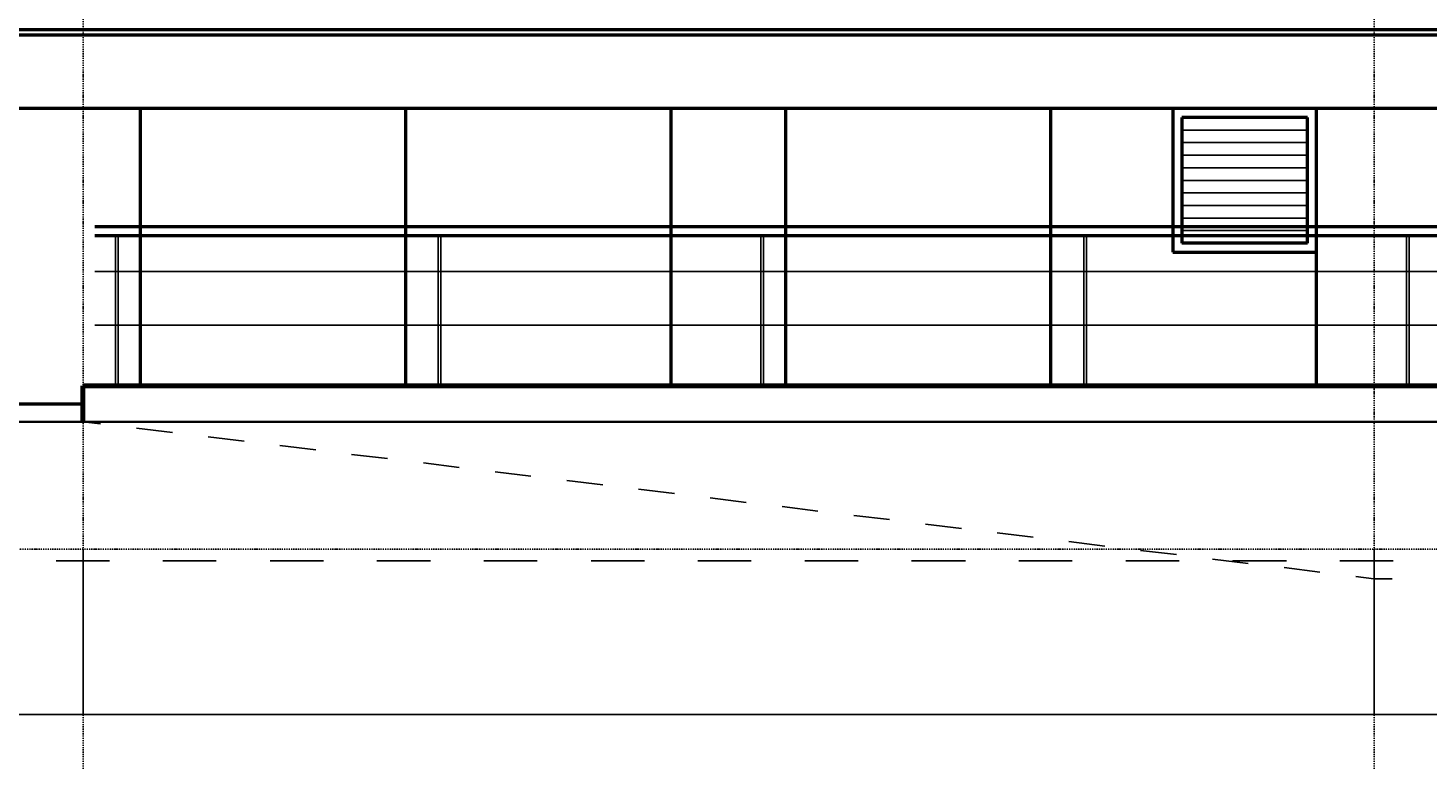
# Model space of a CAD drawing. Header units: millimetres. Extents: x -16263 to 65836, y 12201 to 60971.
# Tile 18 of 66: x 30551 to 38359, y 12866 to 16995. Entities that reach past the tile are written whole.
import ezdxf

# ---------------------------------------------------------------- set-up
doc = ezdxf.new("R2010")
doc.units = ezdxf.units.MM
doc.linetypes.add('DASHDOT', pattern=[25.4, 12.7, -6.35, 0, -6.35])
for name, color, linetype in [('AL$4A---_STEMPEL', 7, 'Continuous'), ('maat', 1, 'Continuous'), ('stramien', 1, 'DASHDOT'), ('vanarris', 253, 'Continuous')]:
    doc.layers.add(name, color=color, linetype=linetype)
doc.styles.get("Standard").update_dxf_attribs({"font": 'arial.ttf'})
doc.dimstyles.new('Annotative', dxfattribs={"dimscale": 0, "dimtxt": 2.5, "dimasz": 2.5, "dimexe": 1.25, "dimexo": 0.625, "dimtad": 1, "dimtxsty": 'Standard', "dimcen": 2.5, "dimadec": 0, "dimazin": 0, "dimtfac": 1, "dimtmove": 0, "dimatfit": 3, "dimfxl": 1, "dimarcsym": 0})

# ---------------------------------------------------------------- blocks, each defined once
blk = doc.blocks.new('*U130')
at = {"layer": 'stramien', "color": 1, "ltscale": 0.5}
blk.add_lwpolyline([(0, 21501.2), (0, -21501.2)], dxfattribs=at)
blk = doc.blocks.new('*U129')
at = {"layer": 'stramien', "color": 0, "linetype": 'ByBlock', "lineweight": -2, "transparency": 16777216}
for p in [(21600, 0), (28800, 0)]:
    blk.add_blockref('*U130', p, dxfattribs=at)
blk = doc.blocks.new('vanarris noord')
at = {"layer": 'vanarris', "lineweight": 50}
for p, q in [((7200, -2870), (14400, -2870)), ((14400, -2870), (21600, -2870)), ((21600, -2870), (28800, -2870)), ((7200, -2900), (14400, -2900)), ((14400, -2900), (21600, -2900)), ((21600, -2900), (28800, -2900)), ((43500, -3310), (-25500, -3310)), ((14720, -3310), (14720, -4855)), ((16200, -3310), (16200, -4855)), ((17680, -3310), (17680, -4855)), ((18320, -3310), (18320, -4855)), ((19800, -4855), (19800, -3310)), ((20480, -3310), (20480, -4110)), ((21280, -4855), (21280, -3310)), ((20530, -3360), (20530, -4060)), ((21230, -3360), (20530, -3360)), ((21230, -4060), (21230, -3360)), ((14467.5, -3967.5), (32690, -3967.5)), ((14467.5, -4017.5), (32690, -4017.5)), ((20480, -4110), (21280, -4110)), ((21230, -4060), (20530, -4060)), ((-25500, -4955), (14400, -4955))]:
    blk.add_line(p, q, dxfattribs=at)
at = {"layer": 'vanarris', "lineweight": 25}
for p, q in [((21230, -3430), (20530, -3430)), ((21230, -3500), (20530, -3500)), ((21230, -3570), (20530, -3570)), ((21230, -3640), (20530, -3640)), ((21230, -3710), (20530, -3710)), ((21230, -3780), (20530, -3780)), ((21230, -3850), (20530, -3850)), ((21230, -3920), (20530, -3920)), ((14582.5, -4017.5), (14582.5, -4855)), ((14597.5, -4017.5), (14597.5, -4855)), ((16382.5, -4017.5), (16382.5, -4855)), ((16397.5, -4017.5), (16397.5, -4855)), ((18182.5, -4017.5), (18182.5, -4855)), ((18197.5, -4017.5), (18197.5, -4855)), ((19982.5, -4017.5), (19982.5, -4855)), ((19997.5, -4017.5), (19997.5, -4855)), ((21230, -3990), (20530, -3990)), ((21782.5, -4017.5), (21782.5, -4855)), ((21797.5, -4017.5), (21797.5, -4855)), ((14467.5, -4217.5), (32690, -4217.5)), ((14467.5, -4517.5), (32690, -4517.5)), ((14467.5, -4855), (32690, -4855)), ((14400, -5055), (14500, -5067.5)), ((14700, -5090), (14900, -5115)), ((15100, -5140), (15300, -5162.5)), ((15500, -5187.5), (15700, -5212.5)), ((15900, -5237.5), (16100, -5260)), ((16300, -5285), (16500, -5310)), ((16700, -5335), (16900, -5357.5)), ((17100, -5382.5), (17300, -5407.5)), ((17500, -5430), (17700, -5455)), ((17900, -5480), (18100, -5505)), ((18300, -5527.5), (18500, -5552.5)), ((18700, -5577.5), (18900, -5600)), ((19100, -5625), (19300, -5650)), ((19500, -5675), (19700, -5697.5)), ((19900, -5722.5), (20100, -5747.5)), ((20300, -5772.5), (20500, -5795)), ((14252.5, -5830), (14550, -5830)), ((14847.5, -5830), (15145, -5830)), ((15445, -5830), (15742.5, -5830)), ((16040, -5830), (16340, -5830)), ((16637.5, -5830), (16935, -5830)), ((17235, -5830), (17532.5, -5830)), ((17830, -5830), (18127.5, -5830)), ((18427.5, -5830), (18725, -5830)), ((19022.5, -5830), (19322.5, -5830)), ((19620, -5830), (19917.5, -5830)), ((20217.5, -5830), (20515, -5830)), ((20700, -5820), (20900, -5845)), ((20812.5, -5830), (21112.5, -5830)), ((21410, -5830), (21707.5, -5830)), ((21100, -5867.5), (21300, -5892.5)), ((21500, -5917.5), (21600, -5930)), ((21600, -5930), (21702.5, -5930))]:
    blk.add_line(p, q, dxfattribs=at)
at = {"layer": 'vanarris', "lineweight": 70}
for p, q in [((14400, -5055), (14400, -4855)), ((14400, -4855), (32720, -4855))]:
    blk.add_line(p, q, dxfattribs=at)
at = {"layer": 'vanarris', "lineweight": 35}
blk.add_line((36100, -5055), (-30491.1, -5055), dxfattribs=at)
blk = doc.blocks.new('*D279')
at = {"layer": 'Defpoints', "color": 0, "transparency": 16777216}
for p in [(23658.9, 14091.2), (30858.9, 14091.2), (30858.9, 13168.9)]:
    blk.add_point(p, dxfattribs=at)
at = {"layer": 'maat', "color": 0, "lineweight": -2, "transparency": 16777216}
for p, q in [((23658.9, 14090.6), (23658.9, 13167.7)), ((30858.9, 14090.6), (30858.9, 13167.7)), ((23661.4, 13168.9), (30856.4, 13168.9))]:
    blk.add_line(p, q, dxfattribs=at)
at = {"layer": 'maat', "color": 0, "transparency": 16777216}
for points in [[(23661.4, 13169.4), (23661.4, 13168.5), (23658.9, 13168.9)], [(30856.4, 13169.4), (30856.4, 13168.5), (30858.9, 13168.9)]]:
    blk.add_solid(points, dxfattribs=at)
at = {"layer": 'maat', "color": 0, "transparency": 16777216, "insert": (27258.9, 13170.8), "char_height": 2.5, "attachment_point": 5}
blk.add_mtext('7200', dxfattribs=at)
blk = doc.blocks.new('*D280')
at = {"layer": 'Defpoints', "color": 0, "transparency": 16777216}
for p in [(30858.9, 14091.2), (38058.9, 14091.2), (38058.9, 13168.9)]:
    blk.add_point(p, dxfattribs=at)
at = {"layer": 'maat', "color": 0, "lineweight": -2, "transparency": 16777216}
for p, q in [((30858.9, 14090.6), (30858.9, 13167.7)), ((38058.9, 14090.6), (38058.9, 13167.7)), ((30861.4, 13168.9), (38056.4, 13168.9))]:
    blk.add_line(p, q, dxfattribs=at)
at = {"layer": 'maat', "color": 0, "transparency": 16777216}
for points in [[(30861.4, 13169.4), (30861.4, 13168.5), (30858.9, 13168.9)], [(38056.4, 13169.4), (38056.4, 13168.5), (38058.9, 13168.9)]]:
    blk.add_solid(points, dxfattribs=at)
at = {"layer": 'maat', "color": 0, "transparency": 16777216, "insert": (34458.9, 13170.8), "char_height": 2.5, "attachment_point": 5}
blk.add_mtext('7200', dxfattribs=at)
blk = doc.blocks.new('*D281')
at = {"layer": 'Defpoints', "color": 0, "transparency": 16777216}
for p in [(38058.9, 14091.2), (45258.9, 14091.2), (45258.9, 13168.9)]:
    blk.add_point(p, dxfattribs=at)
at = {"layer": 'maat', "color": 0, "lineweight": -2, "transparency": 16777216}
for p, q in [((38058.9, 14090.6), (38058.9, 13167.7)), ((45258.9, 14090.6), (45258.9, 13167.7)), ((38061.4, 13168.9), (45256.4, 13168.9))]:
    blk.add_line(p, q, dxfattribs=at)
at = {"layer": 'maat', "color": 0, "transparency": 16777216}
for points in [[(38061.4, 13169.4), (38061.4, 13168.5), (38058.9, 13168.9)], [(45256.4, 13169.4), (45256.4, 13168.5), (45258.9, 13168.9)]]:
    blk.add_solid(points, dxfattribs=at)
at = {"layer": 'maat', "color": 0, "transparency": 16777216, "insert": (41658.9, 13170.8), "char_height": 2.5, "attachment_point": 5}
blk.add_mtext('7200', dxfattribs=at)

msp = doc.modelspace()

# ---------------------------------------------------------------- linework, layer by layer
at = {"layer": 'stramien', "color": 1, "ltscale": 0.5}
msp.add_lwpolyline([(-16263.493, 14091.188), (63899.959, 14091.188)], dxfattribs=at)

# ---------------------------------------------------------------- block references
at = {"layer": 'AL$4A---_STEMPEL'}
msp.add_blockref('vanarris noord', (16456.374, 19856.188), dxfattribs=at)
at = {"layer": 'stramien'}
msp.add_blockref('*U129', (9258.874, 34367.487), dxfattribs=at)

# ---------------------------------------------------------------- dimensions: what is measured, and where the dimension line sits
at = {"layer": 'maat'}
for base, p1, p2, picture, middle in [((30858.874, 13168.937), (23658.874, 14091.188), (30858.874, 14091.188), '*D279', (27258.874, 13170.839)), ((38058.874, 13168.937), (30858.874, 14091.188), (38058.874, 14091.188), '*D280', (34458.874, 13170.839)), ((45258.874, 13168.937), (38058.874, 14091.188), (45258.874, 14091.188), '*D281', (41658.874, 13170.839))]:
    dim = msp.add_linear_dim(base=base, p1=p1, p2=p2, dimstyle='Annotative', dxfattribs=at)
    dim.commit()
    dim.dimension.update_dxf_attribs({"geometry": picture, "text_midpoint": middle})

doc.saveas('drawing.dxf')
